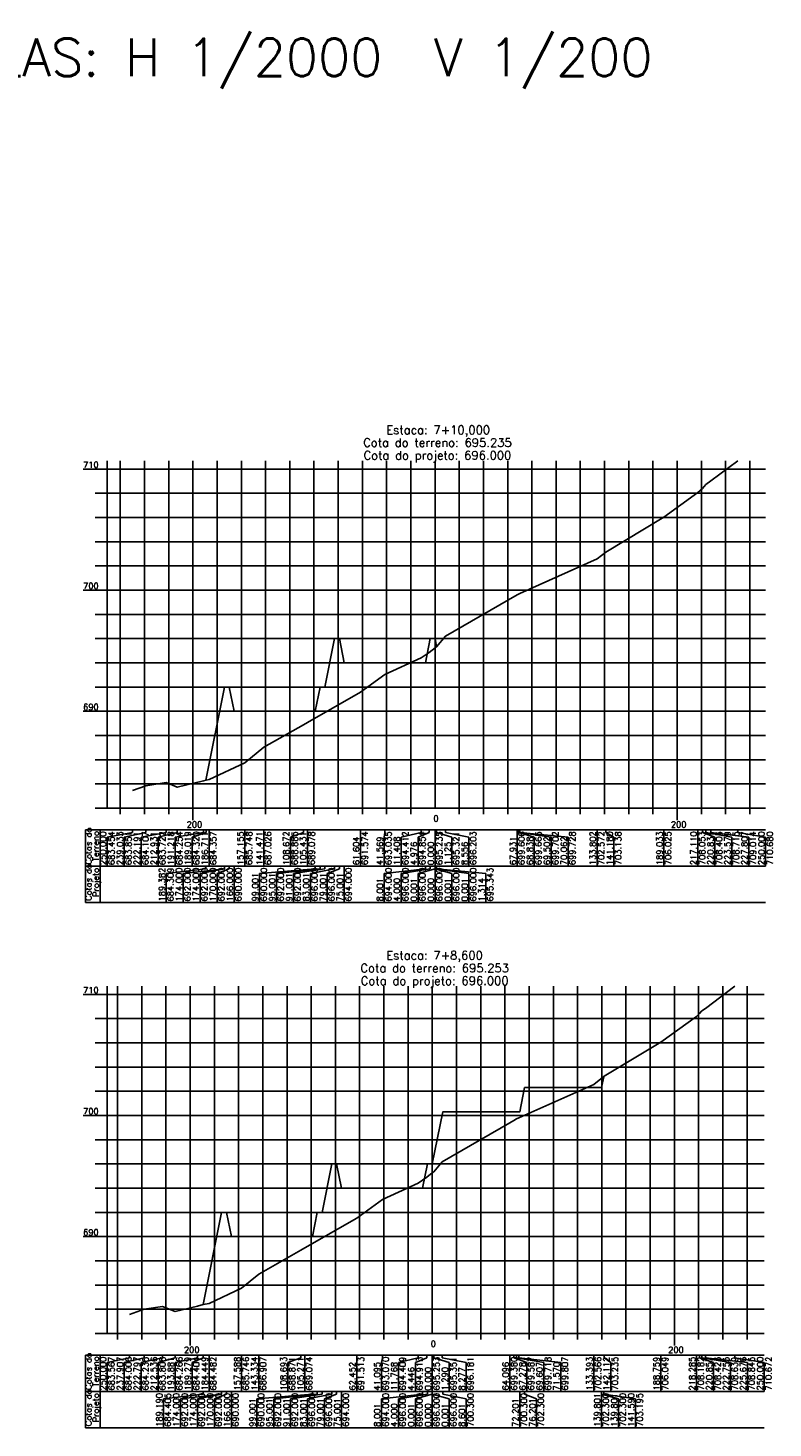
# Model space of a CAD drawing. Header units: inches. Extents: x 0 to 2148, y 0 to 1011.
# Tile 12 of 14: x 1154 to 1461, y 433 to 1011. Entities that reach past the tile are written whole.
import ezdxf

# ---------------------------------------------------------------- set-up
doc = ezdxf.new("R2010")
doc.units = ezdxf.units.IN
doc.header["$MEASUREMENT"] = 0
doc.linetypes.add('CONTINUO', pattern=[0])
doc.layers.add('TG', color=7, linetype='CONTINUO')
doc.styles.add('SIMPLEX', font='simplex', dxfattribs={"height": 0.2})

msp = doc.modelspace()

# ---------------------------------------------------------------- linework, layer by layer
at = {"layer": 'TG', "color": 4, "linetype": 'CONTINUO', "flags": 128}
for points in [[(1186.34895, 689.215), (1186.34895, 832.615)], [(1321.70435, 689.215), (1321.70435, 832.615)], [(1176.34895, 829.215), (1186.34895, 829.215)], [(1181.34895, 819.215), (1186.34895, 819.215)], [(1181.34895, 809.215), (1186.34895, 809.215)], [(1181.34895, 799.215), (1186.34895, 799.215)], [(1181.34895, 789.215), (1186.34895, 789.215)], [(1176.34895, 779.215), (1186.34895, 779.215)], [(1181.34895, 769.215), (1186.34895, 769.215)], [(1181.34895, 759.215), (1186.34895, 759.215)], [(1181.34895, 749.215), (1186.34895, 749.215)], [(1181.34895, 739.215), (1186.34895, 739.215)], [(1176.34895, 729.215), (1186.34895, 729.215)], [(1181.34895, 719.215), (1186.34895, 719.215)], [(1181.34895, 709.215), (1186.34895, 709.215)], [(1181.34895, 699.215), (1186.34895, 699.215)], [(1181.34895, 689.215), (1186.34895, 689.215)], [(1186.34895, 689.215), (1458.25915, 689.215)], [(1191.70435, 686.715), (1191.70435, 689.215)], [(1201.70435, 686.715), (1201.70435, 689.215)], [(1211.70435, 686.715), (1211.70435, 689.215)], [(1221.70435, 684.215), (1221.70435, 689.215)], [(1231.70435, 686.715), (1231.70435, 689.215)], [(1241.70435, 686.715), (1241.70435, 689.215)], [(1251.70435, 686.715), (1251.70435, 689.215)], [(1261.70435, 686.715), (1261.70435, 689.215)], [(1271.70435, 686.715), (1271.70435, 689.215)], [(1281.70435, 686.715), (1281.70435, 689.215)], [(1291.70435, 686.715), (1291.70435, 689.215)], [(1301.70435, 686.715), (1301.70435, 689.215)], [(1311.70435, 686.715), (1311.70435, 689.215)], [(1331.70435, 686.715), (1331.70435, 689.215)], [(1341.70435, 686.715), (1341.70435, 689.215)], [(1351.70435, 686.715), (1351.70435, 689.215)], [(1361.70435, 686.715), (1361.70435, 689.215)], [(1371.70435, 686.715), (1371.70435, 689.215)], [(1381.70435, 686.715), (1381.70435, 689.215)], [(1391.70435, 686.715), (1391.70435, 689.215)], [(1401.70435, 686.715), (1401.70435, 689.215)], [(1411.70435, 686.715), (1411.70435, 689.215)], [(1421.70435, 684.215), (1421.70435, 689.215)], [(1431.70435, 686.715), (1431.70435, 689.215)], [(1441.70435, 686.715), (1441.70435, 689.215)], [(1451.70435, 686.715), (1451.70435, 689.215)], [(1186.34895, 472.355), (1186.34895, 615.715)], [(1320.5736, 472.355), (1320.5736, 615.715)], [(1176.34895, 612.355), (1186.34895, 612.355)], [(1181.34895, 602.355), (1186.34895, 602.355)], [(1181.34895, 592.355), (1186.34895, 592.355)], [(1181.34895, 582.355), (1186.34895, 582.355)], [(1181.34895, 572.355), (1186.34895, 572.355)], [(1176.34895, 562.355), (1186.34895, 562.355)], [(1181.34895, 552.355), (1186.34895, 552.355)], [(1181.34895, 542.355), (1186.34895, 542.355)], [(1181.34895, 532.355), (1186.34895, 532.355)], [(1181.34895, 522.355), (1186.34895, 522.355)], [(1176.34895, 512.355), (1186.34895, 512.355)], [(1181.34895, 502.355), (1186.34895, 502.355)], [(1181.34895, 492.355), (1186.34895, 492.355)], [(1181.34895, 482.355), (1186.34895, 482.355)], [(1181.34895, 472.355), (1186.34895, 472.355)], [(1186.34895, 472.355), (1457.7161, 472.355)], [(1190.5736, 469.855), (1190.5736, 472.355)], [(1200.5736, 469.855), (1200.5736, 472.355)], [(1210.5736, 469.855), (1210.5736, 472.355)], [(1220.5736, 467.355), (1220.5736, 472.355)], [(1230.5736, 469.855), (1230.5736, 472.355)], [(1240.5736, 469.855), (1240.5736, 472.355)], [(1250.5736, 469.855), (1250.5736, 472.355)], [(1260.5736, 469.855), (1260.5736, 472.355)], [(1270.5736, 469.855), (1270.5736, 472.355)], [(1280.5736, 469.855), (1280.5736, 472.355)], [(1290.5736, 469.855), (1290.5736, 472.355)], [(1300.5736, 469.855), (1300.5736, 472.355)], [(1310.5736, 469.855), (1310.5736, 472.355)], [(1330.5736, 469.855), (1330.5736, 472.355)], [(1340.5736, 469.855), (1340.5736, 472.355)], [(1350.5736, 469.855), (1350.5736, 472.355)], [(1360.5736, 469.855), (1360.5736, 472.355)], [(1370.5736, 469.855), (1370.5736, 472.355)], [(1380.5736, 469.855), (1380.5736, 472.355)], [(1390.5736, 469.855), (1390.5736, 472.355)], [(1400.5736, 469.855), (1400.5736, 472.355)], [(1410.5736, 469.855), (1410.5736, 472.355)], [(1420.5736, 467.355), (1420.5736, 472.355)], [(1430.5736, 469.855), (1430.5736, 472.355)], [(1440.5736, 469.855), (1440.5736, 472.355)], [(1450.5736, 469.855), (1450.5736, 472.355)]]:
    msp.add_lwpolyline(points, dxfattribs=at)
at = {"layer": 'TG', "color": 7, "linetype": 'CONTINUO', "flags": 128}
for points in [[(1191.70435, 689.215), (1191.70435, 832.615)], [(1201.70435, 689.215), (1201.70435, 832.615)], [(1211.70435, 689.215), (1211.70435, 832.615)], [(1221.70435, 689.215), (1221.70435, 832.615)], [(1231.70435, 689.215), (1231.70435, 832.615)], [(1241.70435, 689.215), (1241.70435, 832.615)], [(1251.70435, 689.215), (1251.70435, 832.615)], [(1261.70435, 689.215), (1261.70435, 832.615)], [(1271.70435, 689.215), (1271.70435, 832.615)], [(1281.70435, 689.215), (1281.70435, 832.615)], [(1291.70435, 689.215), (1291.70435, 832.615)], [(1301.70435, 689.215), (1301.70435, 832.615)], [(1311.70435, 689.215), (1311.70435, 832.615)], [(1331.70435, 689.215), (1331.70435, 832.615)], [(1341.70435, 689.215), (1341.70435, 832.615)], [(1351.70435, 689.215), (1351.70435, 832.615)], [(1361.70435, 689.215), (1361.70435, 832.615)], [(1371.70435, 689.215), (1371.70435, 832.615)], [(1381.70435, 689.215), (1381.70435, 832.615)], [(1391.70435, 689.215), (1391.70435, 832.615)], [(1401.70435, 689.215), (1401.70435, 832.615)], [(1411.70435, 689.215), (1411.70435, 832.615)], [(1421.70435, 689.215), (1421.70435, 832.615)], [(1431.70435, 689.215), (1431.70435, 832.615)], [(1441.70435, 689.215), (1441.70435, 832.615)], [(1451.70435, 689.215), (1451.70435, 832.615)], [(1186.34895, 829.215), (1458.25915, 829.215)], [(1186.34895, 819.215), (1458.25915, 819.215)], [(1186.34895, 809.215), (1458.25915, 809.215)], [(1186.34895, 799.215), (1458.25915, 799.215)], [(1186.34895, 789.215), (1458.25915, 789.215)], [(1186.34895, 779.215), (1458.25915, 779.215)], [(1186.34895, 769.215), (1458.25915, 769.215)], [(1186.34895, 759.215), (1458.25915, 759.215)], [(1186.34895, 749.215), (1458.25915, 749.215)], [(1186.34895, 739.215), (1458.25915, 739.215)], [(1186.34895, 729.215), (1458.25915, 729.215)], [(1186.34895, 719.215), (1458.25915, 719.215)], [(1186.34895, 709.215), (1458.25915, 709.215)], [(1186.34895, 699.215), (1458.25915, 699.215)], [(1177.34895, 680.215), (1458.25915, 680.215)], [(1177.34895, 680.215), (1177.34895, 665.215)], [(1183.34895, 680.215), (1183.34895, 665.215)], [(1196.70435, 679.215), (1186.34895, 677.215)], [(1186.34895, 677.215), (1186.34895, 665.215)], [(1202.18775, 679.215), (1193.34895, 677.215)], [(1193.34895, 677.215), (1193.34895, 665.215)], [(1196.70435, 680.215), (1196.70435, 679.215)], [(1210.60885, 679.215), (1200.34895, 677.215)], [(1200.34895, 677.215), (1200.34895, 665.215)], [(1202.18775, 680.215), (1202.18775, 679.215)], [(1215.23865, 679.215), (1207.34895, 677.215)], [(1207.34895, 677.215), (1207.34895, 665.215)], [(1210.60885, 680.215), (1210.60885, 679.215)], [(1226.0955, 679.215), (1214.34895, 677.215)], [(1214.34895, 677.215), (1214.34895, 665.215)], [(1215.23865, 680.215), (1215.23865, 679.215)], [(1227.19495, 679.215), (1221.34895, 677.215)], [(1221.34895, 677.215), (1221.34895, 665.215)], [(1226.0955, 680.215), (1226.0955, 679.215)], [(1227.19495, 680.215), (1227.19495, 679.215)], [(1228.34895, 680.215), (1228.34895, 665.215)], [(1243.1271, 680.215), (1243.1271, 665.215)], [(1250.9689, 680.215), (1250.9689, 665.215)], [(1267.36855, 679.215), (1261.9887, 677.215)], [(1261.9887, 677.215), (1261.9887, 665.215)], [(1267.36855, 680.215), (1267.36855, 679.215)], [(1268.9887, 680.215), (1268.9887, 665.215)], [(1290.9025, 680.215), (1290.9025, 665.215)], [(1300.9198, 679.215), (1300.70435, 677.215)], [(1300.70435, 677.215), (1300.70435, 665.215)], [(1300.9198, 680.215), (1300.9198, 679.215)], [(1316.0002, 679.215), (1307.70435, 677.215)], [(1307.70435, 677.215), (1307.70435, 665.215)], [(1319.21615, 679.215), (1314.70435, 677.215)], [(1314.70435, 677.215), (1314.70435, 665.215)], [(1316.0002, 680.215), (1316.0002, 679.215)], [(1319.21615, 680.215), (1319.21615, 679.215)], [(1321.70435, 680.215), (1321.70435, 665.215)], [(1322.2668, 680.215), (1322.2668, 679.215)], [(1322.2668, 679.215), (1328.70435, 677.215)], [(1325.98255, 680.215), (1325.98255, 679.215)], [(1325.98255, 679.215), (1335.70435, 677.215)], [(1328.70435, 677.215), (1328.70435, 665.215)], [(1335.70435, 677.215), (1335.70435, 665.215)], [(1355.67005, 680.215), (1355.67005, 665.215)], [(1356.1235, 680.215), (1356.1235, 679.215)], [(1356.1235, 679.215), (1362.67005, 677.215)], [(1356.45545, 680.215), (1356.45545, 679.215)], [(1356.45545, 679.215), (1369.67005, 677.215)], [(1356.73515, 680.215), (1356.73515, 679.215)], [(1356.73515, 679.215), (1376.67005, 677.215)], [(1362.67005, 677.215), (1362.67005, 665.215)], [(1369.67005, 677.215), (1369.67005, 665.215)], [(1376.67005, 677.215), (1376.67005, 665.215)], [(1388.60515, 680.215), (1388.60515, 665.215)], [(1392.2944, 680.215), (1392.2944, 679.215)], [(1392.2944, 679.215), (1395.60515, 677.215)], [(1395.60515, 677.215), (1395.60515, 665.215)], [(1416.2208, 680.215), (1416.2208, 665.215)], [(1430.25915, 680.215), (1430.25915, 665.215)], [(1432.12, 680.215), (1432.12, 679.215)], [(1432.12, 679.215), (1437.25915, 677.215)], [(1433.494, 680.215), (1433.494, 679.215)], [(1433.494, 679.215), (1444.25915, 677.215)], [(1435.60775, 680.215), (1435.60775, 679.215)], [(1435.60775, 679.215), (1451.25915, 677.215)], [(1437.25915, 677.215), (1437.25915, 665.215)], [(1444.25915, 677.215), (1444.25915, 665.215)], [(1446.70435, 680.215), (1446.70435, 679.215)], [(1446.70435, 679.215), (1458.25915, 677.215)], [(1451.25915, 677.215), (1451.25915, 665.215)], [(1458.25915, 677.215), (1458.25915, 665.215)], [(1177.34895, 665.215), (1458.25915, 665.215)], [(1177.34895, 665.215), (1177.34895, 650.215)], [(1183.34895, 665.215), (1183.34895, 650.215)], [(1227.01325, 665.215), (1227.01325, 664.215)], [(1234.7041, 665.215), (1234.7041, 664.215)], [(1234.7041, 665.215), (1234.7041, 664.215)], [(1236.7041, 665.215), (1236.7041, 664.215)], [(1238.7041, 665.215), (1238.7041, 650.215)], [(1272.2041, 665.215), (1272.2041, 664.215)], [(1274.2041, 665.215), (1274.2041, 664.215)], [(1276.2041, 665.215), (1276.2041, 664.215)], [(1280.2041, 665.215), (1280.2041, 664.215)], [(1282.2041, 665.215), (1282.2041, 664.215)], [(1284.2041, 665.215), (1284.2041, 650.215)], [(1317.7041, 665.215), (1317.7041, 664.215)], [(1319.7041, 665.215), (1319.7041, 664.215)], [(1321.7041, 665.215), (1321.7041, 664.215)], [(1321.70435, 665.215), (1321.70435, 650.215)], [(1321.7046, 665.215), (1321.7046, 664.215)], [(1321.7046, 665.215), (1321.7046, 664.215)], [(1322.3612, 665.215), (1322.3612, 664.215)], [(1227.01325, 664.215), (1210.7041, 662.215)], [(1210.7041, 662.215), (1210.7041, 650.215)], [(1234.7041, 664.215), (1217.7041, 662.215)], [(1217.7041, 662.215), (1217.7041, 650.215)], [(1234.7041, 664.215), (1224.7041, 662.215)], [(1224.7041, 662.215), (1224.7041, 650.215)], [(1236.7041, 664.215), (1231.7041, 662.215)], [(1231.7041, 662.215), (1231.7041, 650.215)], [(1272.2041, 664.215), (1249.2041, 662.215)], [(1249.2041, 662.215), (1249.2041, 650.215)], [(1274.2041, 664.215), (1256.2041, 662.215)], [(1256.2041, 662.215), (1256.2041, 650.215)], [(1276.2041, 664.215), (1263.2041, 662.215)], [(1263.2041, 662.215), (1263.2041, 650.215)], [(1280.2041, 664.215), (1270.2041, 662.215)], [(1270.2041, 662.215), (1270.2041, 650.215)], [(1282.2041, 664.215), (1277.2041, 662.215)], [(1277.2041, 662.215), (1277.2041, 650.215)], [(1317.7041, 664.215), (1300.70435, 662.215)], [(1300.70435, 662.215), (1300.70435, 650.215)], [(1319.7041, 664.215), (1307.70435, 662.215)], [(1307.70435, 662.215), (1307.70435, 650.215)], [(1321.7041, 664.215), (1314.70435, 662.215)], [(1314.70435, 662.215), (1314.70435, 650.215)], [(1321.7046, 664.215), (1328.70435, 662.215)], [(1321.7046, 664.215), (1335.70435, 662.215)], [(1322.3612, 664.215), (1342.70435, 662.215)], [(1328.70435, 662.215), (1328.70435, 650.215)], [(1335.70435, 662.215), (1335.70435, 650.215)], [(1342.70435, 662.215), (1342.70435, 650.215)], [(1177.34895, 650.215), (1458.25915, 650.215)], [(1190.5736, 472.355), (1190.5736, 615.715)], [(1200.5736, 472.355), (1200.5736, 615.715)], [(1210.5736, 472.355), (1210.5736, 615.715)], [(1220.5736, 472.355), (1220.5736, 615.715)], [(1230.5736, 472.355), (1230.5736, 615.715)], [(1240.5736, 472.355), (1240.5736, 615.715)], [(1250.5736, 472.355), (1250.5736, 615.715)], [(1260.5736, 472.355), (1260.5736, 615.715)], [(1270.5736, 472.355), (1270.5736, 615.715)], [(1280.5736, 472.355), (1280.5736, 615.715)], [(1290.5736, 472.355), (1290.5736, 615.715)], [(1300.5736, 472.355), (1300.5736, 615.715)], [(1310.5736, 472.355), (1310.5736, 615.715)], [(1330.5736, 472.355), (1330.5736, 615.715)], [(1340.5736, 472.355), (1340.5736, 615.715)], [(1350.5736, 472.355), (1350.5736, 615.715)], [(1360.5736, 472.355), (1360.5736, 615.715)], [(1370.5736, 472.355), (1370.5736, 615.715)], [(1380.5736, 472.355), (1380.5736, 615.715)], [(1390.5736, 472.355), (1390.5736, 615.715)], [(1400.5736, 472.355), (1400.5736, 615.715)], [(1410.5736, 472.355), (1410.5736, 615.715)], [(1420.5736, 472.355), (1420.5736, 615.715)], [(1430.5736, 472.355), (1430.5736, 615.715)], [(1440.5736, 472.355), (1440.5736, 615.715)], [(1450.5736, 472.355), (1450.5736, 615.715)], [(1186.34895, 612.355), (1457.7161, 612.355)], [(1186.34895, 602.355), (1457.7161, 602.355)], [(1186.34895, 592.355), (1457.7161, 592.355)], [(1186.34895, 582.355), (1457.7161, 582.355)], [(1186.34895, 572.355), (1457.7161, 572.355)], [(1186.34895, 562.355), (1457.7161, 562.355)], [(1186.34895, 552.355), (1457.7161, 552.355)], [(1186.34895, 542.355), (1457.7161, 542.355)], [(1186.34895, 532.355), (1457.7161, 532.355)], [(1186.34895, 522.355), (1457.7161, 522.355)], [(1186.34895, 512.355), (1457.7161, 512.355)], [(1186.34895, 502.355), (1457.7161, 502.355)], [(1186.34895, 492.355), (1457.7161, 492.355)], [(1186.34895, 482.355), (1457.7161, 482.355)], [(1177.34895, 463.355), (1457.7161, 463.355)], [(1177.34895, 463.355), (1177.34895, 448.355)], [(1183.34895, 463.355), (1183.34895, 448.355)], [(1195.5736, 462.355), (1186.34895, 460.355)], [(1201.62, 462.355), (1193.34895, 460.355)], [(1195.5736, 463.355), (1195.5736, 462.355)], [(1209.1753, 462.355), (1200.34895, 460.355)], [(1201.62, 463.355), (1201.62, 462.355)], [(1214.3057, 462.355), (1207.34895, 460.355)], [(1209.1753, 463.355), (1209.1753, 462.355)], [(1214.3057, 463.355), (1214.3057, 462.355)], [(1223.6331, 462.355), (1214.34895, 460.355)], [(1225.934, 462.355), (1221.34895, 460.355)], [(1223.6331, 463.355), (1223.6331, 462.355)], [(1225.934, 463.355), (1225.934, 462.355)], [(1228.34895, 463.355), (1228.34895, 448.355)], [(1241.77985, 463.355), (1241.77985, 448.355)], [(1248.90675, 463.355), (1248.90675, 448.355)], [(1266.2272, 462.355), (1260.9383, 460.355)], [(1266.2272, 463.355), (1266.2272, 462.355)], [(1267.9383, 463.355), (1267.9383, 448.355)], [(1289.3478, 463.355), (1289.3478, 448.355)], [(1300.0261, 462.355), (1299.5736, 460.355)], [(1300.0261, 463.355), (1300.0261, 462.355)], [(1314.68965, 462.355), (1306.5736, 460.355)], [(1318.3508, 462.355), (1313.5736, 460.355)], [(1314.68965, 463.355), (1314.68965, 462.355)], [(1318.3508, 463.355), (1318.3508, 462.355)], [(1320.5736, 463.355), (1320.5736, 448.355)], [(1321.2188, 463.355), (1321.2188, 462.355)], [(1321.2188, 462.355), (1327.5736, 460.355)], [(1324.712, 463.355), (1324.712, 462.355)], [(1324.712, 462.355), (1334.5736, 460.355)], [(1352.62155, 463.355), (1352.62155, 448.355)], [(1354.21245, 463.355), (1354.21245, 462.355)], [(1354.21245, 462.355), (1359.62155, 460.355)], [(1355.37705, 463.355), (1355.37705, 462.355)], [(1355.37705, 462.355), (1366.62155, 460.355)], [(1356.35835, 463.355), (1356.35835, 462.355)], [(1356.35835, 462.355), (1373.62155, 460.355)], [(1387.2701, 463.355), (1387.2701, 448.355)], [(1391.6296, 463.355), (1391.6296, 462.355)], [(1391.6296, 462.355), (1394.2701, 460.355)], [(1414.95315, 463.355), (1414.95315, 448.355)], [(1429.7161, 463.355), (1429.7161, 448.355)], [(1431.00185, 463.355), (1431.00185, 462.355)], [(1431.00185, 462.355), (1436.7161, 460.355)], [(1431.9512, 463.355), (1431.9512, 462.355)], [(1431.9512, 462.355), (1443.7161, 460.355)], [(1433.41165, 463.355), (1433.41165, 462.355)], [(1433.41165, 462.355), (1450.7161, 460.355)], [(1445.5736, 463.355), (1445.5736, 462.355)], [(1445.5736, 462.355), (1457.7161, 460.355)], [(1186.34895, 460.355), (1186.34895, 448.355)], [(1193.34895, 460.355), (1193.34895, 448.355)], [(1200.34895, 460.355), (1200.34895, 448.355)], [(1207.34895, 460.355), (1207.34895, 448.355)], [(1214.34895, 460.355), (1214.34895, 448.355)], [(1221.34895, 460.355), (1221.34895, 448.355)], [(1260.9383, 460.355), (1260.9383, 448.355)], [(1299.5736, 460.355), (1299.5736, 448.355)], [(1306.5736, 460.355), (1306.5736, 448.355)], [(1313.5736, 460.355), (1313.5736, 448.355)], [(1327.5736, 460.355), (1327.5736, 448.355)], [(1334.5736, 460.355), (1334.5736, 448.355)], [(1359.62155, 460.355), (1359.62155, 448.355)], [(1366.62155, 460.355), (1366.62155, 448.355)], [(1373.62155, 460.355), (1373.62155, 448.355)], [(1394.2701, 460.355), (1394.2701, 448.355)], [(1436.7161, 460.355), (1436.7161, 448.355)], [(1443.7161, 460.355), (1443.7161, 448.355)], [(1450.7161, 460.355), (1450.7161, 448.355)], [(1457.7161, 460.355), (1457.7161, 448.355)], [(1177.34895, 448.355), (1457.7161, 448.355)], [(1177.34895, 448.355), (1177.34895, 433.355)], [(1183.34895, 448.355), (1183.34895, 433.355)], [(1225.97885, 447.355), (1209.57335, 445.355)], [(1209.57335, 445.355), (1209.57335, 433.355)], [(1233.57335, 447.355), (1216.57335, 445.355)], [(1216.57335, 445.355), (1216.57335, 433.355)], [(1233.57335, 447.355), (1223.57335, 445.355)], [(1223.57335, 445.355), (1223.57335, 433.355)], [(1225.97885, 448.355), (1225.97885, 447.355)], [(1235.57335, 447.355), (1230.57335, 445.355)], [(1230.57335, 445.355), (1230.57335, 433.355)], [(1233.57335, 448.355), (1233.57335, 447.355)], [(1233.57335, 448.355), (1233.57335, 447.355)], [(1235.57335, 448.355), (1235.57335, 447.355)], [(1237.57335, 448.355), (1237.57335, 433.355)], [(1271.07335, 447.355), (1248.07335, 445.355)], [(1248.07335, 445.355), (1248.07335, 433.355)], [(1273.07335, 447.355), (1255.07335, 445.355)], [(1255.07335, 445.355), (1255.07335, 433.355)], [(1275.07335, 447.355), (1262.07335, 445.355)], [(1262.07335, 445.355), (1262.07335, 433.355)], [(1279.07335, 447.355), (1269.07335, 445.355)], [(1269.07335, 445.355), (1269.07335, 433.355)], [(1271.07335, 448.355), (1271.07335, 447.355)], [(1273.07335, 448.355), (1273.07335, 447.355)], [(1275.07335, 448.355), (1275.07335, 447.355)], [(1281.07335, 447.355), (1276.07335, 445.355)], [(1276.07335, 445.355), (1276.07335, 433.355)], [(1279.07335, 448.355), (1279.07335, 447.355)], [(1281.07335, 448.355), (1281.07335, 447.355)], [(1283.07335, 448.355), (1283.07335, 433.355)], [(1316.57335, 447.355), (1299.5736, 445.355)], [(1299.5736, 445.355), (1299.5736, 433.355)], [(1318.57335, 447.355), (1306.5736, 445.355)], [(1306.5736, 445.355), (1306.5736, 433.355)], [(1320.57335, 447.355), (1313.5736, 445.355)], [(1313.5736, 445.355), (1313.5736, 433.355)], [(1316.57335, 448.355), (1316.57335, 447.355)], [(1318.57335, 448.355), (1318.57335, 447.355)], [(1320.57335, 448.355), (1320.57335, 447.355)], [(1320.5736, 448.355), (1320.5736, 433.355)], [(1320.57385, 448.355), (1320.57385, 447.355)], [(1320.57385, 447.355), (1327.5736, 445.355)], [(1324.87385, 448.355), (1324.87385, 447.355)], [(1324.87385, 447.355), (1334.5736, 445.355)], [(1327.5736, 445.355), (1327.5736, 433.355)], [(1334.5736, 445.355), (1334.5736, 433.355)], [(1356.67385, 448.355), (1356.67385, 433.355)], [(1358.67385, 448.355), (1358.67385, 447.355)], [(1358.67385, 447.355), (1363.67385, 445.355)], [(1363.67385, 445.355), (1363.67385, 433.355)], [(1390.47385, 448.355), (1390.47385, 433.355)], [(1390.47385, 448.355), (1390.47385, 447.355)], [(1390.47385, 447.355), (1397.47385, 445.355)], [(1391.36885, 448.355), (1391.36885, 447.355)], [(1391.36885, 447.355), (1404.47385, 445.355)], [(1397.47385, 445.355), (1397.47385, 433.355)], [(1404.47385, 445.355), (1404.47385, 433.355)], [(1177.34895, 433.355), (1457.7161, 433.355)]]:
    msp.add_lwpolyline(points, dxfattribs=at)
at = {"layer": 'TG', "color": 1, "linetype": 'CONTINUO', "flags": 128}
for points in [[(1196.70435, 696.485), (1202.18775, 698.47), (1210.60885, 699.75), (1215.23865, 697.825), (1226.0955, 700.485), (1227.19495, 700.815), (1228.34895, 701), (1243.1271, 707.955), (1250.9689, 714.345), (1267.36855, 723.64), (1268.9887, 724.605), (1290.9025, 737.085), (1300.9198, 744.39), (1316.0002, 751.275), (1319.21615, 753.485), (1321.70435, 755.39), (1322.2668, 755.82), (1325.98255, 760.23), (1355.67005, 777.245), (1356.1235, 777.54), (1356.45545, 777.725), (1356.73515, 777.855), (1388.60515, 792.075), (1392.2944, 794.905), (1416.2208, 809.34), (1430.25915, 819.48), (1432.12, 821.23), (1433.494, 822.79), (1435.60775, 824.285), (1446.70435, 832.615)], [(1195.5736, 480.19), (1201.62, 482.385), (1209.1753, 483.53), (1214.3057, 481.395), (1223.6331, 483.685), (1225.934, 484.375), (1228.34895, 484.765), (1241.77985, 491.085), (1248.90675, 496.89), (1266.2272, 506.71), (1267.9383, 507.725), (1289.3478, 519.92), (1300.0261, 527.705), (1314.68965, 534.4), (1318.3508, 536.92), (1320.5736, 538.62), (1321.2188, 539.11), (1324.712, 543.26), (1352.62155, 559.255), (1354.21245, 560.29), (1355.37705, 560.945), (1356.35835, 561.39), (1387.2701, 575.185), (1391.6296, 578.53), (1414.95315, 592.6), (1429.7161, 603.265), (1431.00185, 604.47), (1431.9512, 605.55), (1433.41165, 606.58), (1445.5736, 615.715)]]:
    msp.add_lwpolyline(points, dxfattribs=at)
at = {"layer": 'TG', "color": 3, "linetype": 'CONTINUO', "flags": 128}
for points in [[(1227.01325, 700.76), (1234.7041, 739.215), (1234.7041, 739.215), (1236.7041, 739.215), (1238.7041, 729.215), (1272.2041, 729.215), (1274.2041, 739.215), (1276.2041, 739.215), (1280.2041, 759.215), (1282.2041, 759.215), (1284.2041, 749.215), (1317.7041, 749.215), (1319.7041, 759.215), (1321.7041, 759.215), (1321.70435, 759.215), (1321.7046, 759.215), (1321.7046, 759.215), (1322.3612, 755.93)], [(1225.97885, 484.38), (1233.57335, 522.355), (1233.57335, 522.355), (1235.57335, 522.355), (1237.57335, 512.355), (1271.07335, 512.355), (1273.07335, 522.355), (1275.07335, 522.355), (1279.07335, 542.355), (1281.07335, 542.355), (1283.07335, 532.355), (1316.57335, 532.355), (1318.57335, 542.355), (1320.57335, 542.355), (1320.5736, 542.355), (1320.57385, 542.355), (1324.87385, 563.855), (1356.67385, 563.855), (1358.67385, 573.855), (1390.47385, 573.855), (1390.47385, 573.855), (1391.36885, 578.33)]]:
    msp.add_lwpolyline(points, dxfattribs=at)

# ---------------------------------------------------------------- texts
at = {"layer": 'TG', "color": 2, "style": 'SIMPLEX'}
for s, height, p in [('SEÇÕES DE TERRAPLENAGEM DA ETE DE CANARANA -   ESCALAS: H 1/2000  V 1/200', 15.5, (442.53171, 991.39943, 871.6579)), ('710', 2.5, (1176.34895, 829.715)), ('700', 2.5, (1176.34895, 779.715)), ('690', 2.5, (1176.34895, 729.715)), ('200', 2.5, (1219.12715, 681.215)), ('0', 2.5, (1321.03624, 683.715)), ('200', 2.5, (1419.12715, 681.215)), ('710', 2.5, (1176.34895, 612.855)), ('700', 2.5, (1176.34895, 562.855)), ('690', 2.5, (1176.34895, 512.855)), ('0', 2.5, (1319.90549, 466.855)), ('200', 2.5, (1217.9964, 464.355)), ('200', 2.5, (1417.9964, 464.355))]:
    msp.add_text(s, height=height, dxfattribs=at).set_placement(p)
at = {"layer": 'TG', "color": 1, "style": 'SIMPLEX'}
for s, p in [('Estaca: 7+10,000', (1301.55446, 843.615)), ('Cota do terreno: 695.235', (1292.0431, 838.365)), ('Cota do projeto: 696.000', (1292.18401, 833.115)), ('Estaca: 7+8,600', (1301.55099, 626.715)), ('Cota do terreno: 695.253', (1290.91235, 621.465)), ('Cota do projeto: 696.000', (1291.05326, 616.215))]:
    msp.add_text(s, height=3.5, dxfattribs=at).set_placement(p)
at = {"layer": 'TG', "color": 2, "style": 'SIMPLEX'}
for s, p in [('Cotas do', (1179.84895, 665.98553)), ('Terreno', (1182.84895, 667.36962)), ('250.000', (1185.84895, 665.715)), ('683.454', (1189.34895, 665.715)), ('239.033', (1192.84895, 665.715)), ('683.851', (1196.34895, 665.715)), ('222.191', (1199.84895, 665.715)), ('684.107', (1203.34895, 665.715)), ('212.931', (1206.84895, 665.715)), ('683.722', (1210.34895, 665.715)), ('191.218', (1213.84895, 665.715)), ('684.254', (1217.34895, 665.715)), ('189.019', (1220.84895, 665.715)), ('684.320', (1224.34895, 665.715)), ('186.711', (1227.84895, 665.715)), ('684.357', (1231.34895, 665.715)), ('157.155', (1242.6271, 665.715)), ('685.748', (1246.1271, 665.715)), ('141.471', (1250.4689, 665.715)), ('687.026', (1253.9689, 665.715)), ('108.672', (1261.4887, 665.715)), ('688.885', (1264.9887, 665.715)), ('105.431', (1268.4887, 665.715)), ('689.078', (1271.9887, 665.715)), ('691.574', (1293.9025, 665.715)), ('693.035', (1303.70435, 665.715)), ('694.412', (1310.70435, 665.715)), ('694.854', (1317.70435, 665.715)), ('695.235', (1324.70435, 665.715)), ('695.321', (1331.70435, 665.715)), ('696.203', (1338.70435, 665.715)), ('699.606', (1358.67005, 665.715)), ('699.665', (1365.67005, 665.715)), ('699.702', (1372.67005, 665.715)), ('699.728', (1379.67005, 665.715)), ('133.802', (1388.10515, 665.715)), ('702.572', (1391.60515, 665.715)), ('141.180', (1395.10515, 665.715)), ('703.138', (1398.60515, 665.715)), ('189.033', (1415.7208, 665.715)), ('706.025', (1419.2208, 665.715)), ('217.110', (1429.75915, 665.715)), ('708.053', (1433.25915, 665.715)), ('220.831', (1436.75915, 665.715)), ('708.403', (1440.25915, 665.715)), ('223.579', (1443.75915, 665.715)), ('708.715', (1447.25915, 665.715)), ('227.807', (1450.75915, 665.715)), ('709.014', (1454.25915, 665.715)), ('250.000', (1457.75915, 665.715)), ('710.680', (1461.25915, 665.715)), ('61.604', (1290.4025, 665.715)), ('41.569', (1300.20435, 665.715)), ('11.408', (1307.20435, 665.715)), ('4.976', (1314.20435, 665.715)), ('0.000', (1321.20435, 665.715)), ('1.125', (1328.20435, 665.715)), ('8.556', (1335.20435, 665.715)), ('67.931', (1355.17005, 665.715)), ('68.838', (1362.17005, 665.715)), ('69.502', (1369.17005, 665.715)), ('70.062', (1376.17005, 665.715)), ('Cotas do', (1179.84895, 650.98553)), ('Projeto', (1182.84895, 652.56053)), ('189.382', (1210.2041, 650.715)), ('684.309', (1213.7041, 650.715)), ('174.000', (1217.2041, 650.715)), ('692.000', (1220.7041, 650.715)), ('174.000', (1224.2041, 650.715)), ('692.000', (1227.7041, 650.715)), ('170.000', (1231.2041, 650.715)), ('692.000', (1234.7041, 650.715)), ('166.000', (1238.2041, 650.715)), ('690.000', (1241.7041, 650.715)), ('99.001', (1248.7041, 650.715)), ('690.000', (1252.2041, 650.715)), ('95.001', (1255.7041, 650.715)), ('692.000', (1259.2041, 650.715)), ('91.001', (1262.7041, 650.715)), ('692.000', (1266.2041, 650.715)), ('83.001', (1269.7041, 650.715)), ('696.000', (1273.2041, 650.715)), ('79.001', (1276.7041, 650.715)), ('696.000', (1280.2041, 650.715)), ('75.001', (1283.7041, 650.715)), ('694.000', (1287.2041, 650.715)), ('8.001', (1300.20435, 650.715)), ('694.000', (1303.70435, 650.715)), ('4.000', (1307.20435, 650.715)), ('696.000', (1310.70435, 650.715)), ('0.001', (1314.20435, 650.715)), ('696.000', (1317.70435, 650.715)), ('0.000', (1321.20435, 650.715)), ('696.000', (1324.70435, 650.715)), ('0.001', (1328.20435, 650.715)), ('696.000', (1331.70435, 650.715)), ('0.001', (1335.20435, 650.715)), ('696.000', (1338.70435, 650.715)), ('1.314', (1342.20435, 650.715)), ('695.343', (1345.70435, 650.715)), ('Cotas do', (1179.84895, 449.12553)), ('Terreno', (1182.84895, 450.50962)), ('250.000', (1185.84895, 448.855)), ('683.567', (1189.34895, 448.855)), ('237.907', (1192.84895, 448.855)), ('684.006', (1196.34895, 448.855)), ('222.797', (1199.84895, 448.855)), ('684.235', (1203.34895, 448.855)), ('212.536', (1206.84895, 448.855)), ('683.808', (1210.34895, 448.855)), ('193.881', (1213.84895, 448.855)), ('684.266', (1217.34895, 448.855)), ('189.279', (1220.84895, 448.855)), ('684.404', (1224.34895, 448.855)), ('184.449', (1227.84895, 448.855)), ('684.482', (1231.34895, 448.855)), ('157.588', (1241.27985, 448.855)), ('685.746', (1244.77985, 448.855)), ('143.334', (1248.40675, 448.855)), ('686.907', (1251.90675, 448.855)), ('108.693', (1260.4383, 448.855)), ('688.871', (1263.9383, 448.855)), ('105.271', (1267.4383, 448.855)), ('689.074', (1270.9383, 448.855)), ('62.452', (1288.8478, 448.855)), ('691.513', (1292.3478, 448.855)), ('41.095', (1299.0736, 448.855)), ('693.070', (1302.5736, 448.855)), ('11.768', (1306.0736, 448.855)), ('694.409', (1309.5736, 448.855)), ('4.446', (1313.0736, 448.855)), ('694.913', (1316.5736, 448.855)), ('0.000', (1320.0736, 448.855)), ('695.253', (1323.5736, 448.855)), ('1.290', (1327.0736, 448.855)), ('695.351', (1330.5736, 448.855)), ('8.277', (1334.0736, 448.855)), ('696.181', (1337.5736, 448.855)), ('64.096', (1352.12155, 448.855)), ('699.380', (1355.62155, 448.855)), ('67.278', (1359.12155, 448.855)), ('699.587', (1362.62155, 448.855)), ('69.607', (1366.12155, 448.855)), ('699.718', (1369.62155, 448.855)), ('71.570', (1373.12155, 448.855)), ('699.807', (1376.62155, 448.855)), ('133.393', (1386.7701, 448.855)), ('702.566', (1390.2701, 448.855)), ('142.112', (1393.7701, 448.855)), ('703.235', (1397.2701, 448.855)), ('188.759', (1414.45315, 448.855)), ('706.049', (1417.95315, 448.855)), ('218.285', (1429.2161, 448.855)), ('708.182', (1432.7161, 448.855)), ('220.857', (1436.2161, 448.855)), ('708.423', (1439.7161, 448.855)), ('222.755', (1443.2161, 448.855)), ('708.639', (1446.7161, 448.855)), ('225.676', (1450.2161, 448.855)), ('708.845', (1453.7161, 448.855)), ('250.000', (1457.2161, 448.855)), ('710.672', (1460.7161, 448.855)), ('Cotas do', (1179.84895, 434.12553)), ('Projeto', (1182.84895, 435.70053)), ('189.190', (1209.07335, 433.855)), ('684.405', (1212.57335, 433.855)), ('174.000', (1216.07335, 433.855)), ('692.000', (1219.57335, 433.855)), ('174.000', (1223.07335, 433.855)), ('692.000', (1226.57335, 433.855)), ('170.000', (1230.07335, 433.855)), ('692.000', (1233.57335, 433.855)), ('166.000', (1237.07335, 433.855)), ('690.000', (1240.57335, 433.855)), ('690.000', (1251.07335, 433.855)), ('692.000', (1258.07335, 433.855)), ('692.000', (1265.07335, 433.855)), ('696.000', (1272.07335, 433.855)), ('696.000', (1279.07335, 433.855)), ('694.000', (1286.07335, 433.855)), ('694.000', (1302.5736, 433.855)), ('696.000', (1309.5736, 433.855)), ('696.000', (1316.5736, 433.855)), ('696.000', (1323.5736, 433.855)), ('696.000', (1330.5736, 433.855)), ('700.300', (1337.5736, 433.855)), ('700.300', (1359.67385, 433.855)), ('702.300', (1366.67385, 433.855)), ('139.801', (1389.97385, 433.855)), ('702.300', (1393.47385, 433.855)), ('139.801', (1396.97385, 433.855)), ('702.300', (1400.47385, 433.855)), ('141.590', (1403.97385, 433.855)), ('703.195', (1407.47385, 433.855)), ('99.001', (1247.57335, 433.855)), ('95.001', (1254.57335, 433.855)), ('91.001', (1261.57335, 433.855)), ('83.001', (1268.57335, 433.855)), ('79.001', (1275.57335, 433.855)), ('75.001', (1282.57335, 433.855)), ('8.001', (1299.0736, 433.855)), ('4.000', (1306.0736, 433.855)), ('0.001', (1313.0736, 433.855)), ('0.000', (1320.0736, 433.855)), ('0.001', (1327.0736, 433.855)), ('8.601', (1334.0736, 433.855)), ('72.201', (1356.17385, 433.855)), ('76.201', (1363.17385, 433.855))]:
    msp.add_text(s, height=2.5, rotation=90.00000001, dxfattribs=at).set_placement(p)

doc.saveas('drawing.dxf')
